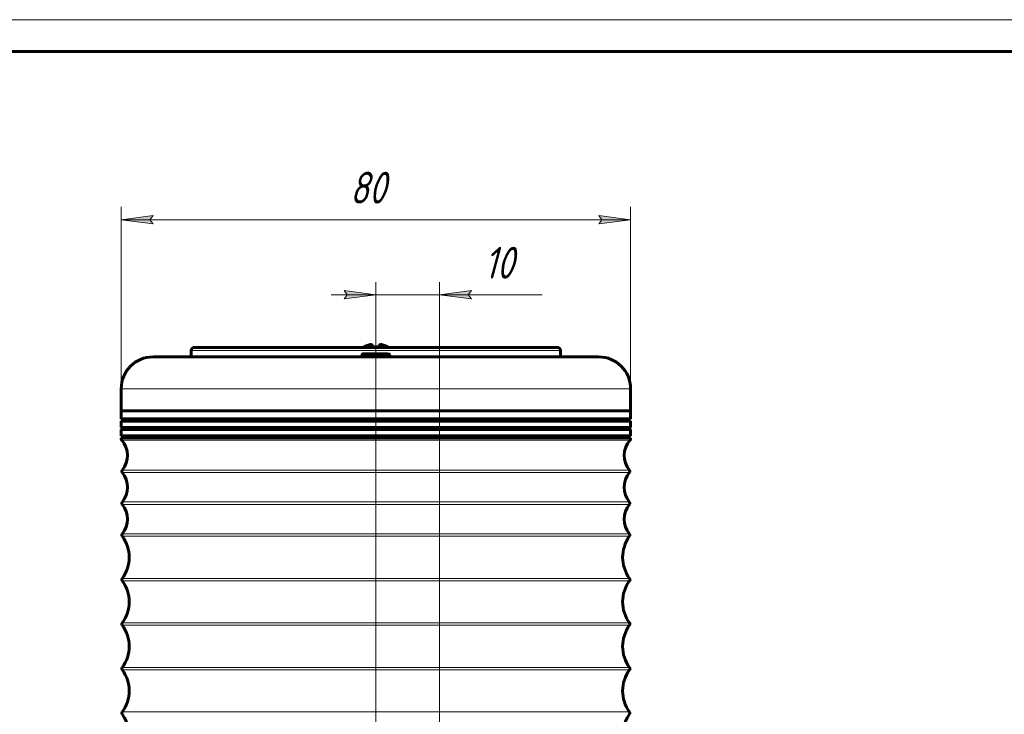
# Model space of a CAD drawing. Header units: millimetres. Extents: x 0 to 594, y 0 to 420.
# Tile 9 of 10: x 260 to 415, y 311 to 420. Entities that reach past the tile are written whole.
import ezdxf

# ---------------------------------------------------------------- set-up
doc = ezdxf.new("R2010")
doc.units = ezdxf.units.MM
for name, pattern in [('K5LT_AXLED', [19.5, 15, -1.5, 1.5, -1.5]), ('K5LT_BASIC', [0]), ('K5LT_THIN', [0])]:
    doc.linetypes.add(name, pattern=pattern)
doc.layers.add('Системный слой', color=7, linetype='Continuous')
doc.styles.add('KDIMTEXTSTYLE', font='GOST_AU.SHX', dxfattribs={"width": 0.96, "oblique": 15, "height": 5})
doc.styles.add('KTEXTSTYLE', font='GOST_AU.SHX', dxfattribs={"width": 0.96, "height": 5})
doc.dimstyles.new('KDIMSTYLE (1.00)', dxfattribs={"dimtxt": 5, "dimasz": 1, "dimexe": 2, "dimexo": 0, "dimgap": 1, "dimtad": 1, "dimtxsty": 'KDIMTEXTSTYLE', "dimsah": 1, "dimcen": 0, "dimdle": 1, "dimadec": 0, "dimazin": 0, "dimtfac": 0.667, "dimtmove": 0, "dimatfit": 3, "dimfxl": 1, "dimtvp": 1, "dimtolj": 1, "dimtzin": 0, "dimarcsym": 0})

# ---------------------------------------------------------------- blocks, each defined once
blk = doc.blocks.new('U37')
at = {"layer": 'Системный слой', "color": 150, "linetype": 'K5LT_BASIC', "lineweight": 60, "true_color": 0x0080ff}
for p, q in [((316.32, 358.5), (276.32, 358.5)), ((356.32, 358.5), (316.32, 358.5))]:
    blk.add_line(p, q, dxfattribs=at)
blk = doc.blocks.new('U38')
at = {"layer": 'Системный слой', "color": 150, "linetype": 'K5LT_BASIC', "lineweight": 60, "true_color": 0x0080ff}
for p, q in [((316.32, 354.58), (276.32, 354.58)), ((356.32, 354.58), (316.32, 354.58))]:
    blk.add_line(p, q, dxfattribs=at)
blk = doc.blocks.new('U41')
at = {"layer": 'Системный слой', "color": 150, "linetype": 'K5LT_BASIC', "lineweight": 60, "true_color": 0x0080ff}
for p, q in [((316.32, 355.58), (276.32, 355.58)), ((356.32, 355.58), (316.32, 355.58))]:
    blk.add_line(p, q, dxfattribs=at)
blk = doc.blocks.new('U42')
at = {"layer": 'Системный слой', "color": 150, "linetype": 'K5LT_BASIC', "lineweight": 60, "true_color": 0x0080ff}
for p, q in [((316.32, 354.25), (276.32, 354.25)), ((356.32, 354.25), (316.32, 354.25))]:
    blk.add_line(p, q, dxfattribs=at)
blk = doc.blocks.new('U44')
at = {"layer": 'Системный слой', "color": 150, "linetype": 'K5LT_BASIC', "lineweight": 60, "true_color": 0x0080ff}
for p, q in [((316.32, 355.91), (276.32, 355.91)), ((356.32, 355.91), (316.32, 355.91))]:
    blk.add_line(p, q, dxfattribs=at)
blk = doc.blocks.new('U45')
at = {"layer": 'Системный слой', "color": 150, "linetype": 'K5LT_BASIC', "lineweight": 60, "true_color": 0x0080ff}
for p, q in [((316.32, 356.91), (276.32, 356.91)), ((356.32, 356.91), (316.32, 356.91))]:
    blk.add_line(p, q, dxfattribs=at)
blk = doc.blocks.new('U46')
at = {"layer": 'Системный слой', "color": 150, "linetype": 'K5LT_BASIC', "lineweight": 60, "true_color": 0x0080ff}
for p, q in [((316.32, 357.25), (276.32, 357.25)), ((356.32, 357.25), (316.32, 357.25))]:
    blk.add_line(p, q, dxfattribs=at)
blk = doc.blocks.new('U47')
at = {"layer": 'Системный слой', "color": 7, "linetype": 'K5LT_THIN', "lineweight": 18}
for p, q in [((316.32, 354.11), (276.32, 354.11)), ((356.32, 354.11), (316.32, 354.11))]:
    blk.add_line(p, q, dxfattribs=at)
blk = doc.blocks.new('U51')
at = {"layer": 'Системный слой', "color": 7, "linetype": 'K5LT_THIN', "lineweight": 18}
for p, q in [((316.32, 344.19), (276.49, 344.19)), ((356.15, 344.19), (316.32, 344.19))]:
    blk.add_line(p, q, dxfattribs=at)
blk = doc.blocks.new('U53')
at = {"layer": 'Системный слой', "color": 7, "linetype": 'K5LT_THIN', "lineweight": 18}
for p, q in [((316.32, 353.91), (276.4, 353.91)), ((356.24, 353.91), (316.32, 353.91))]:
    blk.add_line(p, q, dxfattribs=at)
blk = doc.blocks.new('U54')
at = {"layer": 'Системный слой', "color": 7, "linetype": 'K5LT_THIN', "lineweight": 18}
for p, q in [((316.32, 325.18), (276.46, 325.18)), ((356.18, 325.18), (316.32, 325.18))]:
    blk.add_line(p, q, dxfattribs=at)
blk = doc.blocks.new('U55')
at = {"layer": 'Системный слой', "color": 7, "linetype": 'K5LT_THIN', "lineweight": 18}
for p, q in [((316.32, 311.19), (276.47, 311.19)), ((356.17, 311.19), (316.32, 311.19))]:
    blk.add_line(p, q, dxfattribs=at)
blk = doc.blocks.new('U56')
at = {"layer": 'Системный слой', "color": 7, "linetype": 'K5LT_THIN', "lineweight": 18}
for p, q in [((316.32, 324.82), (276.46, 324.82)), ((356.18, 324.82), (316.32, 324.82))]:
    blk.add_line(p, q, dxfattribs=at)
blk = doc.blocks.new('U57')
at = {"layer": 'Системный слой', "color": 7, "linetype": 'K5LT_THIN', "lineweight": 18}
for p, q in [((316.32, 317.82), (276.46, 317.82)), ((356.18, 317.82), (316.32, 317.82))]:
    blk.add_line(p, q, dxfattribs=at)
blk = doc.blocks.new('U58')
at = {"layer": 'Системный слой', "color": 7, "linetype": 'K5LT_THIN', "lineweight": 18}
for p, q in [((316.32, 348.81), (276.49, 348.81)), ((356.15, 348.81), (316.32, 348.81))]:
    blk.add_line(p, q, dxfattribs=at)
blk = doc.blocks.new('U60')
at = {"layer": 'Системный слой', "color": 7, "linetype": 'K5LT_THIN', "lineweight": 18}
for p, q in [((316.32, 338.81), (276.47, 338.81)), ((356.17, 338.81), (316.32, 338.81))]:
    blk.add_line(p, q, dxfattribs=at)
blk = doc.blocks.new('U61')
at = {"layer": 'Системный слой', "color": 7, "linetype": 'K5LT_THIN', "lineweight": 18}
for p, q in [((316.32, 343.81), (276.49, 343.81)), ((356.15, 343.81), (316.32, 343.81))]:
    blk.add_line(p, q, dxfattribs=at)
blk = doc.blocks.new('U62')
at = {"layer": 'Системный слой', "color": 7, "linetype": 'K5LT_THIN', "lineweight": 18}
for p, q in [((316.32, 331.82), (276.46, 331.82)), ((356.18, 331.82), (316.32, 331.82))]:
    blk.add_line(p, q, dxfattribs=at)
blk = doc.blocks.new('U63')
at = {"layer": 'Системный слой', "color": 7, "linetype": 'K5LT_THIN', "lineweight": 18}
for p, q in [((316.32, 349.19), (276.49, 349.19)), ((356.15, 349.19), (316.32, 349.19))]:
    blk.add_line(p, q, dxfattribs=at)
blk = doc.blocks.new('U64')
at = {"layer": 'Системный слой', "color": 7, "linetype": 'K5LT_THIN', "lineweight": 18}
for p, q in [((316.32, 339.18), (276.48, 339.18)), ((356.16, 339.18), (316.32, 339.18))]:
    blk.add_line(p, q, dxfattribs=at)
blk = doc.blocks.new('U65')
at = {"layer": 'Системный слой', "color": 7, "linetype": 'K5LT_THIN', "lineweight": 18}
for p, q in [((316.32, 332.18), (276.46, 332.18)), ((356.18, 332.18), (316.32, 332.18))]:
    blk.add_line(p, q, dxfattribs=at)
blk = doc.blocks.new('U68')
at = {"layer": 'Системный слой', "color": 7, "linetype": 'K5LT_THIN', "lineweight": 18}
for p, q in [((316.32, 318.18), (276.46, 318.18)), ((356.18, 318.18), (316.32, 318.18))]:
    blk.add_line(p, q, dxfattribs=at)
blk = doc.blocks.new('D8')
at = {"layer": 'Системный слой'}
for points in [[(276.32, 388.56), (281.32, 389.22), (280.82, 388.56), (281.32, 387.91)], [(356.32, 388.56), (351.32, 389.22), (351.82, 388.56), (351.32, 387.91)]]:
    blk.add_hatch(color=7, dxfattribs=at).paths.add_polyline_path(points)
at = {"layer": 'Системный слой', "color": 7, "linetype": 'K5LT_THIN', "lineweight": 18}
for p, q in [((276.32, 362), (276.32, 390.56)), ((356.32, 362), (356.32, 390.56)), ((276.32, 388.56), (281.32, 389.22)), ((281.32, 387.91), (276.32, 388.56)), ((276.32, 388.56), (356.32, 388.56)), ((281.32, 389.22), (280.82, 388.56)), ((280.82, 388.56), (281.32, 387.91)), ((351.82, 388.56), (351.32, 389.22)), ((351.32, 389.22), (356.32, 388.56)), ((356.32, 388.56), (351.32, 387.91)), ((351.32, 387.91), (351.82, 388.56))]:
    blk.add_line(p, q, dxfattribs=at)
blk.add_wipeout([(312.24, 389.56), (312.24, 396.7), (320.08, 396.7), (320.08, 389.56)]).dxf.layer = 'Системный слой'
at = {"layer": 'Системный слой', "color": 7, "insert": (312.24, 396.1), "char_height": 5, "attachment_point": 1, "style": 'KTEXTSTYLE'}
blk.add_mtext('\\H3.5;\\W0.965;\\Q15;\\Q15;\\H5.00;80', dxfattribs=at)
blk = doc.blocks.new('KDIMARROW_01')
at = {"layer": 'Системный слой'}
blk.add_hatch(color=0, dxfattribs=at).paths.add_polyline_path([(0, 0), (-5, 0.66), (-4.5, 0), (-5, -0.66)])
at = {"layer": 'Системный слой', "color": 0, "linetype": 'K5LT_THIN', "lineweight": 18}
for p, q in [((-4.5, 0), (-5, 0.66)), ((-5, 0.66), (0, 0)), ((0, 0), (-5, -0.66)), ((-5, -0.66), (-4.5, 0)), ((0, 0), (-1, 0))]:
    blk.add_line(p, q, dxfattribs=at)
blk = doc.blocks.new('D9')
at = {"layer": 'Системный слой'}
for points in [[(311.32, 376.1), (316.32, 376.76), (311.32, 377.42), (311.82, 376.76)], [(330.82, 376.76), (331.32, 377.42), (326.32, 376.76), (331.32, 376.1)]]:
    blk.add_hatch(color=7, dxfattribs=at).paths.add_polyline_path(points)
at = {"layer": 'Системный слой', "color": 7, "linetype": 'K5LT_THIN', "lineweight": 18}
for p, q in [((316.32, 376.76), (311.32, 377.42)), ((311.32, 377.42), (311.82, 376.76)), ((316.32, 283.5), (316.32, 378.76)), ((326.32, 241.5), (326.32, 378.76)), ((331.32, 377.42), (326.32, 376.76)), ((330.82, 376.76), (331.32, 377.42)), ((316.32, 376.76), (309.32, 376.76)), ((311.82, 376.76), (311.32, 376.1)), ((311.32, 376.1), (316.32, 376.76)), ((316.32, 376.76), (326.32, 376.76)), ((326.32, 376.76), (331.32, 376.1)), ((326.32, 376.76), (333.32, 376.76)), ((326.32, 376.76), (331.32, 376.76)), ((331.32, 376.1), (330.82, 376.76)), ((331.32, 376.76), (342.43, 376.76))]:
    blk.add_line(p, q, dxfattribs=at)
blk.add_wipeout([(333.32, 377.76), (333.32, 384.9), (340.15, 384.9), (340.15, 377.76)]).dxf.layer = 'Системный слой'
at = {"layer": 'Системный слой', "color": 7, "insert": (333.32, 384.3), "char_height": 5, "attachment_point": 1, "style": 'KTEXTSTYLE'}
blk.add_mtext('\\H3.5;\\W0.965;\\Q15;\\Q15;\\H5.00;10', dxfattribs=at)
blk = doc.blocks.new('KDIMARROW_02')
at = {"layer": 'Системный слой'}
blk.add_hatch(color=0, dxfattribs=at).paths.add_polyline_path([(4.5, 0), (5, 0.66), (0, 0), (5, -0.66)])
at = {"layer": 'Системный слой', "color": 0, "linetype": 'K5LT_THIN', "lineweight": 18}
for p, q in [((0, 0), (-1, 0)), ((5, 0.66), (0, 0)), ((0, 0), (5, -0.66)), ((0, 0), (7, 0)), ((4.5, 0), (5, 0.66)), ((5, -0.66), (4.5, 0))]:
    blk.add_line(p, q, dxfattribs=at)
blk = doc.blocks.new('U81')
at = {"color": 7, "linetype": 'K5LT_THIN', "lineweight": 18}
blk.add_line((0, 420), (594, 420), dxfattribs=at)
at = {"color": 150, "linetype": 'K5LT_BASIC', "lineweight": 60, "true_color": 0x0080ff}
blk.add_line((20, 415), (589, 415), dxfattribs=at)

msp = doc.modelspace()

# ---------------------------------------------------------------- linework, layer by layer
at = {"layer": 'Системный слой', "color": 30, "linetype": 'K5LT_AXLED', "lineweight": 18, "true_color": 0xff8000}
for p, q in [((316.321, 370.497), (316.321, 358.497)), ((316.321, 358.497), (316.321, 283.497))]:
    msp.add_line(p, q, dxfattribs=at)
at = {"layer": 'Системный слой', "color": 150, "linetype": 'K5LT_BASIC', "lineweight": 60, "true_color": 0x0080ff}
for p, q in [((344.821, 368.497), (287.821, 368.497)), ((314.441, 368.588), (314.458, 368.562)), ((315.84, 368.562), (315.798, 368.806)), ((316.845, 368.806), (316.802, 368.562)), ((318.202, 368.588), (318.184, 368.562)), ((351.321, 366.997), (281.321, 366.997)), ((287.321, 367.997), (287.321, 366.997)), ((314.121, 366.997), (314.121, 367.297)), ((314.468, 367.497), (316.321, 367.497)), ((316.321, 367.497), (318.174, 367.497)), ((316.321, 367.297), (316.321, 367.497)), ((316.321, 366.997), (316.321, 367.297)), ((318.521, 366.997), (318.521, 367.297)), ((345.321, 367.997), (345.321, 366.997)), ((276.321, 361.997), (276.321, 358.497)), ((356.321, 361.997), (356.321, 358.497)), ((356.321, 358.497), (276.321, 358.497)), ((276.321, 358.497), (276.321, 357.247)), ((356.321, 358.497), (356.321, 357.247)), ((276.321, 356.914), (276.321, 355.914)), ((356.321, 356.914), (356.321, 355.914)), ((276.321, 355.581), (276.321, 354.581)), ((276.321, 354.247), (276.321, 354.114)), ((356.321, 355.581), (356.321, 354.581)), ((356.321, 354.247), (356.321, 354.114))]:
    msp.add_line(p, q, dxfattribs=at)
at = {"layer": 'Системный слой', "color": 7, "linetype": 'K5LT_THIN', "lineweight": 18}
for p, q in [((345.321, 367.997), (287.321, 367.997)), ((314.121, 367.297), (316.321, 367.297)), ((316.321, 367.297), (318.521, 367.297)), ((356.321, 361.997), (276.321, 361.997))]:
    msp.add_line(p, q, dxfattribs=at)
at = {"layer": 'Системный слой', "color": 150, "linetype": 'K5LT_BASIC', "lineweight": 60, "true_color": 0x0080ff}
for centre, radius, start, end in [((287.821, 367.997), 0.5, 90, 180), ((316.321, 365.372), 3.725, 120.31835, 122.9731), ((316.321, 365.372), 3.725, 57.0269, 59.68169), ((344.821, 367.997), 0.5, 0, 90), ((281.321, 361.997), 5, 90, 180), ((351.321, 361.997), 5, 0, 90), ((276.321, 357.081), 0.167, 270, 90), ((356.321, 357.081), 0.167, 90, 270), ((276.321, 355.747), 0.167, 270, 90), ((356.321, 355.747), 0.167, 90, 270), ((276.321, 354.414), 0.167, 270, 90), ((356.321, 354.414), 0.167, 90, 270), ((276.621, 354.114), 0.3, 180, 221.82175), ((273.696, 351.497), 3.625, 320.43578, 41.82175), ((358.946, 351.497), 3.625, 138.17825, 219.56422), ((356.021, 354.114), 0.3, 318.17825, 0), ((276.722, 348.997), 0.3, 140.43578, 219.56422), ((273.696, 346.497), 3.625, 320.43578, 39.56422), ((358.946, 346.497), 3.625, 140.43578, 219.56422), ((355.92, 348.997), 0.3, 320.43578, 39.56422), ((276.722, 343.997), 0.3, 140.43578, 219.56422), ((273.696, 341.497), 3.625, 320.20061, 39.56422), ((358.946, 341.497), 3.625, 140.43578, 219.79939), ((355.92, 343.997), 0.3, 320.43578, 39.56422), ((276.712, 338.985), 0.3, 140.20061, 216.77899), ((272.046, 335.497), 5.525, 323.0686, 36.77899), ((360.596, 335.497), 5.525, 143.22101, 216.9314), ((355.931, 338.985), 0.3, 323.22101, 39.79939), ((276.703, 331.997), 0.3, 143.0686, 216.9314), ((272.046, 328.497), 5.525, 323.0686, 36.9314), ((360.596, 328.497), 5.525, 143.0686, 216.9314), ((355.94, 331.997), 0.3, 323.0686, 36.9314), ((276.703, 324.997), 0.3, 143.0686, 216.9314), ((272.046, 321.497), 5.525, 323.0686, 36.9314), ((360.596, 321.497), 5.525, 143.0686, 216.9314), ((355.94, 324.997), 0.3, 323.0686, 36.9314), ((276.703, 317.997), 0.3, 143.0686, 216.9314), ((272.046, 314.497), 5.525, 323.22101, 36.9314), ((360.596, 314.497), 5.525, 143.0686, 216.77899), ((355.94, 317.997), 0.3, 323.0686, 36.9314), ((276.712, 311.01), 0.3, 143.22101, 219.79939), ((355.931, 311.01), 0.3, 320.20061, 36.77899), ((273.696, 308.497), 3.625, 320.43578, 39.79939), ((358.946, 308.497), 3.625, 140.20061, 219.56422)]:
    msp.add_arc(centre, radius, start, end, dxfattribs=at)
for centre, major_axis, ratio, start_param, end_param in [((316.321, 365.386), (-3.724, 0), 0.9849221, 5.0823584, 5.2362124), ((316.321, 365.386), (-3.724, 0), 0.9849221, 5.0823584, 5.2362124), ((316.354, 365.408), (-2.722, 2.54), 0.9235247, 5.6403656, 5.8178917), ((316.354, 365.408), (-2.722, 2.54), 0.9235247, 5.6403656, 5.8178917), ((316.438, 365.408), (-1.082, 3.562), 0.2616926, -0.3941189, -0.2165928), ((316.438, 365.408), (-1.082, 3.562), 0.2616926, -0.3941189, -0.2165928), ((316.321, 365.515), (-3.716, 0), 0.8268199, 4.5826027, 4.8421753), ((316.321, 365.515), (-3.716, 0), 0.8268199, 4.5826027, 4.8421753), ((316.204, 365.408), (1.082, 3.562), 0.2616926, 0.2165928, 0.3941189), ((316.204, 365.408), (1.082, 3.562), 0.2616926, 0.2165928, 0.3941189), ((316.288, 365.408), (2.722, 2.54), 0.9235247, 0.4652936, 0.6428197), ((316.288, 365.408), (2.722, 2.54), 0.9235247, 0.4652936, 0.6428197), ((316.321, 365.386), (-3.724, 0), 0.9849221, 4.1885656, 4.3424195), ((316.321, 365.386), (-3.724, 0), 0.9849221, 4.1885656, 4.3424195), ((314.468, 367.297), (0.347, 0), 0.5765525, 1.5707963, 3.1415927), ((318.174, 367.297), (-0.347, 0), 0.5765525, 3.1415927, 4.712389)]:
    msp.add_ellipse(centre, major_axis=major_axis, ratio=ratio, start_param=start_param, end_param=end_param, dxfattribs=at)

# ---------------------------------------------------------------- block references
at = {"layer": 'Системный слой'}
for name in ['U37', 'U46', 'U45', 'U44', 'U41', 'U38', 'U42', 'U47', 'U53', 'U63', 'U58', 'U51', 'U61', 'U60', 'U64', 'U65', 'U62', 'U54', 'U56', 'U68', 'U57', 'U55']:
    msp.add_blockref(name, (0, 0), dxfattribs=at)

# ---------------------------------------------------------------- next in the draw order: dimensions: what is measured, and where the dimension line sits
at = {"layer": 'Системный слой', "color": 7}
dim = msp.add_linear_dim(base=(276.321, 388.565), p1=(356.321, 361.997), p2=(276.321, 361.997), dimstyle='KDIMSTYLE (1.00)', override={"dimexo": 0, "dimpost": '\\H5.0;\\W0.965;\\Q15;<>', "dimblk1": 'KDIMARROW_01', "dimblk2": 'KDIMARROW_01', "dimse1": 0, "dimse2": 0, "dimclrt": 7, "dimtol": 1, "dimtp": 0, "dimtm": 0, "dimtdec": 5, "dimtolj": 1}, dxfattribs=at)
dim.commit()
dim.dimension.update_dxf_attribs({"geometry": 'D8', "text_midpoint": (316.321, 388.565), "dimtype": 160})

# ---------------------------------------------------------------- next in the draw order: dimensions: what is measured, and where the dimension line sits
dim = msp.add_linear_dim(base=(316.321, 376.762), p1=(326.321, 241.497), p2=(316.321, 283.497), dimstyle='KDIMSTYLE (1.00)', override={"dimexo": 0, "dimpost": '\\H5.0;\\W0.965;\\Q15;<>', "dimblk1": 'KDIMARROW_02', "dimblk2": 'KDIMARROW_02', "dimse1": 0, "dimse2": 0, "dimclrt": 7, "dimtol": 1, "dimtp": 0, "dimtm": 0, "dimtdec": 5, "dimtolj": 1}, dxfattribs=at)
dim.commit()
dim.dimension.update_dxf_attribs({"geometry": 'D9', "text_midpoint": (336.877, 376.762), "dimtype": 160})

# ---------------------------------------------------------------- next in the draw order: block references
msp.add_blockref('U81', (0, 0))

doc.saveas('drawing.dxf')
